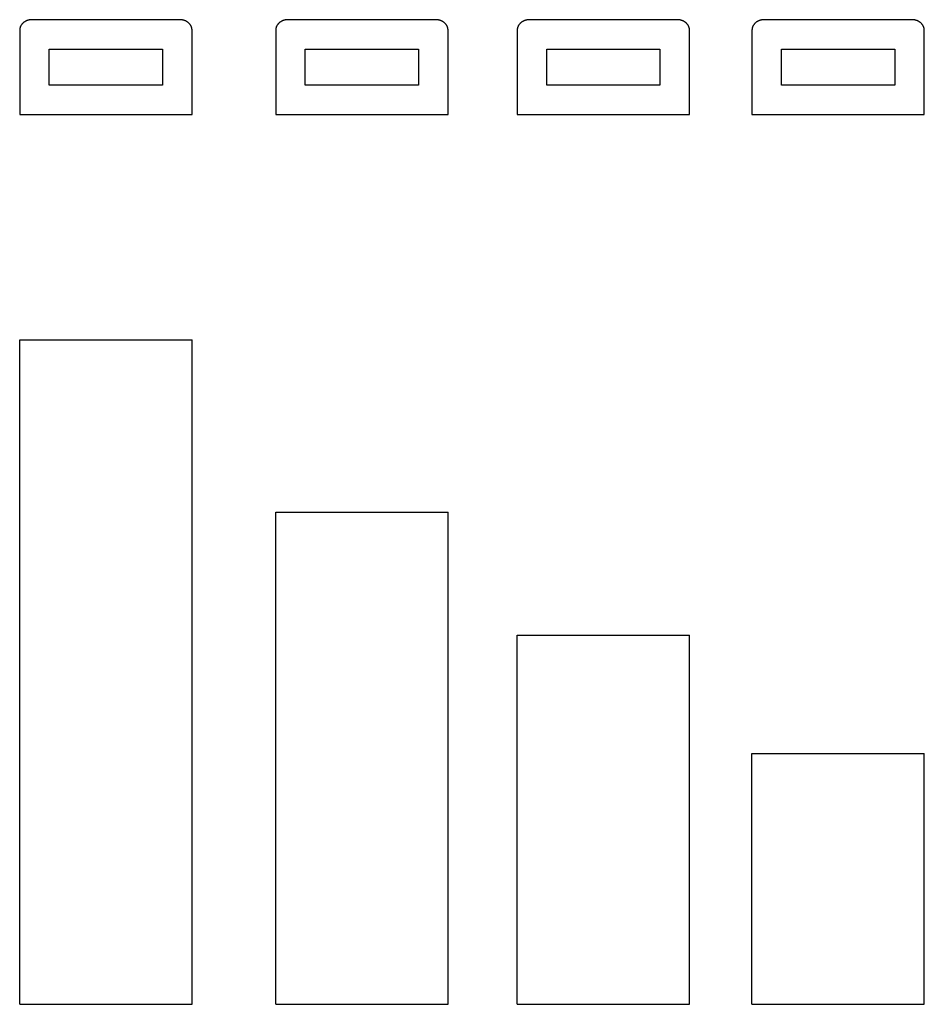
# Model space of a CAD drawing. Header units: metres. Extents: x 51311 to 51679, y 10488 to 10888.
import ezdxf

# ---------------------------------------------------------------- set-up
doc = ezdxf.new("R2010")
doc.units = ezdxf.units.M
doc.layers.add('Make2D$visible$Curves', color=7, linetype='Continuous', true_color=0x000000)

msp = doc.modelspace()

# ---------------------------------------------------------------- linework, layer by layer
at = {"layer": 'Make2D$visible$Curves', "color": 18, "lineweight": -3, "true_color": 0x000000}
for points in [[(51316.46, 10887.93), (51316.35, 10887.93), (51316.24, 10887.92), (51316.13, 10887.92), (51316.02, 10887.91), (51315.91, 10887.9), (51315.8, 10887.89), (51315.69, 10887.88), (51315.58, 10887.86), (51315.47, 10887.84), (51315.36, 10887.82), (51315.25, 10887.8), (51315.15, 10887.78), (51315.04, 10887.75), (51314.93, 10887.72), (51314.82, 10887.69), (51314.72, 10887.66), (51314.61, 10887.63), (51314.51, 10887.59), (51314.41, 10887.55), (51314.31, 10887.51), (51314.21, 10887.47), (51314.11, 10887.42), (51314.01, 10887.38), (51313.91, 10887.33), (51313.82, 10887.28), (51313.72, 10887.23), (51313.63, 10887.18), (51313.54, 10887.12), (51313.45, 10887.07), (51313.37, 10887.01), (51313.28, 10886.95), (51313.2, 10886.89), (51313.1, 10886.82), (51313, 10886.74), (51312.91, 10886.66), (51312.82, 10886.58), (51312.73, 10886.49), (51312.64, 10886.41), (51312.55, 10886.32), (51312.47, 10886.23), (51312.39, 10886.13), (51312.31, 10886.04), (51312.24, 10885.94), (51312.17, 10885.84), (51312.1, 10885.74), (51312.03, 10885.64), (51311.97, 10885.53), (51311.91, 10885.43), (51311.86, 10885.32), (51311.81, 10885.21), (51311.76, 10885.1), (51311.71, 10884.99), (51311.67, 10884.88), (51311.63, 10884.77), (51311.6, 10884.65), (51311.57, 10884.54), (51311.54, 10884.43), (51311.52, 10884.31), (51311.5, 10884.2), (51311.48, 10884.09), (51311.47, 10883.97), (51311.46, 10883.86), (51311.46, 10883.75), (51311.46, 10883.64)], [(51376.46, 10887.93), (51316.46, 10887.93)], [(51381.46, 10883.64), (51381.46, 10883.73), (51381.45, 10883.83), (51381.45, 10883.92), (51381.44, 10884.02), (51381.43, 10884.12), (51381.41, 10884.22), (51381.39, 10884.32), (51381.37, 10884.42), (51381.35, 10884.52), (51381.32, 10884.62), (51381.3, 10884.72), (51381.26, 10884.82), (51381.23, 10884.92), (51381.19, 10885.02), (51381.15, 10885.12), (51381.11, 10885.22), (51381.06, 10885.31), (51381.01, 10885.41), (51380.95, 10885.51), (51380.9, 10885.61), (51380.84, 10885.7), (51380.78, 10885.8), (51380.71, 10885.89), (51380.64, 10885.98), (51380.57, 10886.08), (51380.5, 10886.17), (51380.42, 10886.25), (51380.34, 10886.34), (51380.26, 10886.43), (51380.17, 10886.51), (51380.08, 10886.59), (51379.99, 10886.67), (51379.9, 10886.75), (51379.8, 10886.82), (51379.71, 10886.9), (51379.61, 10886.97), (51379.51, 10887.04), (51379.4, 10887.1), (51379.3, 10887.17), (51379.19, 10887.23), (51379.09, 10887.29), (51378.98, 10887.34), (51378.87, 10887.4), (51378.75, 10887.45), (51378.64, 10887.5), (51378.53, 10887.54), (51378.41, 10887.59), (51378.3, 10887.63), (51378.18, 10887.66), (51378.07, 10887.7), (51377.95, 10887.73), (51377.83, 10887.76), (51377.72, 10887.79), (51377.6, 10887.81), (51377.48, 10887.84), (51377.37, 10887.86), (51377.25, 10887.87), (51377.14, 10887.89), (51377.02, 10887.9), (51376.91, 10887.91), (51376.79, 10887.92), (51376.68, 10887.92), (51376.57, 10887.93), (51376.46, 10887.93)], [(51420.43, 10887.93), (51420.33, 10887.93), (51420.22, 10887.92), (51420.11, 10887.92), (51420, 10887.91), (51419.89, 10887.9), (51419.78, 10887.89), (51419.67, 10887.88), (51419.56, 10887.86), (51419.45, 10887.84), (51419.34, 10887.82), (51419.23, 10887.8), (51419.12, 10887.78), (51419.02, 10887.75), (51418.91, 10887.72), (51418.8, 10887.69), (51418.7, 10887.66), (51418.59, 10887.63), (51418.49, 10887.59), (51418.39, 10887.55), (51418.28, 10887.51), (51418.18, 10887.47), (51418.08, 10887.42), (51417.99, 10887.38), (51417.89, 10887.33), (51417.79, 10887.28), (51417.7, 10887.23), (51417.61, 10887.18), (51417.52, 10887.12), (51417.43, 10887.07), (51417.34, 10887.01), (51417.26, 10886.95), (51417.18, 10886.89), (51417.08, 10886.82), (51416.98, 10886.74), (51416.89, 10886.66), (51416.79, 10886.58), (51416.7, 10886.49), (51416.62, 10886.41), (51416.53, 10886.32), (51416.45, 10886.23), (51416.37, 10886.13), (51416.29, 10886.04), (51416.22, 10885.94), (51416.14, 10885.84), (51416.08, 10885.74), (51416.01, 10885.64), (51415.95, 10885.53), (51415.89, 10885.43), (51415.84, 10885.32), (51415.78, 10885.21), (51415.74, 10885.1), (51415.69, 10884.99), (51415.65, 10884.88), (51415.61, 10884.77), (51415.58, 10884.65), (51415.55, 10884.54), (51415.52, 10884.43), (51415.5, 10884.31), (51415.48, 10884.2), (51415.46, 10884.09), (51415.45, 10883.97), (51415.44, 10883.86), (51415.44, 10883.75), (51415.43, 10883.64)], [(51480.43, 10887.93), (51420.43, 10887.93)], [(51485.43, 10883.64), (51485.43, 10883.73), (51485.43, 10883.83), (51485.42, 10883.92), (51485.41, 10884.02), (51485.4, 10884.12), (51485.39, 10884.22), (51485.37, 10884.32), (51485.35, 10884.42), (51485.33, 10884.52), (51485.3, 10884.62), (51485.27, 10884.72), (51485.24, 10884.82), (51485.21, 10884.92), (51485.17, 10885.02), (51485.13, 10885.12), (51485.08, 10885.22), (51485.04, 10885.31), (51484.99, 10885.41), (51484.93, 10885.51), (51484.88, 10885.61), (51484.82, 10885.7), (51484.75, 10885.8), (51484.69, 10885.89), (51484.62, 10885.98), (51484.55, 10886.08), (51484.47, 10886.17), (51484.4, 10886.25), (51484.32, 10886.34), (51484.23, 10886.43), (51484.15, 10886.51), (51484.06, 10886.59), (51483.97, 10886.67), (51483.88, 10886.75), (51483.78, 10886.82), (51483.69, 10886.9), (51483.59, 10886.97), (51483.48, 10887.04), (51483.38, 10887.1), (51483.28, 10887.17), (51483.17, 10887.23), (51483.06, 10887.29), (51482.95, 10887.34), (51482.84, 10887.4), (51482.73, 10887.45), (51482.62, 10887.5), (51482.5, 10887.54), (51482.39, 10887.59), (51482.28, 10887.63), (51482.16, 10887.66), (51482.04, 10887.7), (51481.93, 10887.73), (51481.81, 10887.76), (51481.69, 10887.79), (51481.58, 10887.81), (51481.46, 10887.84), (51481.34, 10887.86), (51481.23, 10887.87), (51481.11, 10887.89), (51481, 10887.9), (51480.88, 10887.91), (51480.77, 10887.92), (51480.66, 10887.92), (51480.55, 10887.93), (51480.43, 10887.93)], [(51518.52, 10887.93), (51518.41, 10887.93), (51518.3, 10887.92), (51518.19, 10887.92), (51518.08, 10887.91), (51517.97, 10887.9), (51517.86, 10887.89), (51517.75, 10887.88), (51517.64, 10887.86), (51517.54, 10887.84), (51517.43, 10887.82), (51517.32, 10887.8), (51517.21, 10887.78), (51517.1, 10887.75), (51516.99, 10887.72), (51516.89, 10887.69), (51516.78, 10887.66), (51516.68, 10887.63), (51516.57, 10887.59), (51516.47, 10887.55), (51516.37, 10887.51), (51516.27, 10887.47), (51516.17, 10887.42), (51516.07, 10887.38), (51515.98, 10887.33), (51515.88, 10887.28), (51515.79, 10887.23), (51515.7, 10887.18), (51515.61, 10887.12), (51515.52, 10887.07), (51515.43, 10887.01), (51515.34, 10886.95), (51515.26, 10886.89), (51515.16, 10886.82), (51515.07, 10886.74), (51514.97, 10886.66), (51514.88, 10886.58), (51514.79, 10886.49), (51514.7, 10886.41), (51514.62, 10886.32), (51514.53, 10886.23), (51514.45, 10886.13), (51514.38, 10886.04), (51514.3, 10885.94), (51514.23, 10885.84), (51514.16, 10885.74), (51514.1, 10885.64), (51514.04, 10885.53), (51513.98, 10885.43), (51513.92, 10885.32), (51513.87, 10885.21), (51513.82, 10885.1), (51513.78, 10884.99), (51513.74, 10884.88), (51513.7, 10884.77), (51513.66, 10884.65), (51513.63, 10884.54), (51513.61, 10884.43), (51513.58, 10884.31), (51513.56, 10884.2), (51513.55, 10884.09), (51513.54, 10883.97), (51513.53, 10883.86), (51513.52, 10883.75), (51513.52, 10883.64)], [(51578.52, 10887.93), (51518.52, 10887.93)], [(51583.52, 10883.64), (51583.52, 10883.73), (51583.52, 10883.83), (51583.51, 10883.92), (51583.5, 10884.02), (51583.49, 10884.12), (51583.47, 10884.22), (51583.46, 10884.32), (51583.44, 10884.42), (51583.41, 10884.52), (51583.39, 10884.62), (51583.36, 10884.72), (51583.33, 10884.82), (51583.29, 10884.92), (51583.26, 10885.02), (51583.21, 10885.12), (51583.17, 10885.22), (51583.12, 10885.31), (51583.07, 10885.41), (51583.02, 10885.51), (51582.96, 10885.61), (51582.9, 10885.7), (51582.84, 10885.8), (51582.77, 10885.89), (51582.71, 10885.98), (51582.63, 10886.08), (51582.56, 10886.17), (51582.48, 10886.25), (51582.4, 10886.34), (51582.32, 10886.43), (51582.23, 10886.51), (51582.15, 10886.59), (51582.06, 10886.67), (51581.96, 10886.75), (51581.87, 10886.82), (51581.77, 10886.9), (51581.67, 10886.97), (51581.57, 10887.04), (51581.47, 10887.1), (51581.36, 10887.17), (51581.26, 10887.23), (51581.15, 10887.29), (51581.04, 10887.34), (51580.93, 10887.4), (51580.82, 10887.45), (51580.7, 10887.5), (51580.59, 10887.54), (51580.48, 10887.59), (51580.36, 10887.63), (51580.25, 10887.66), (51580.13, 10887.7), (51580.01, 10887.73), (51579.9, 10887.76), (51579.78, 10887.79), (51579.66, 10887.81), (51579.55, 10887.84), (51579.43, 10887.86), (51579.31, 10887.87), (51579.2, 10887.89), (51579.08, 10887.9), (51578.97, 10887.91), (51578.86, 10887.92), (51578.74, 10887.92), (51578.63, 10887.93), (51578.52, 10887.93)], [(51613.87, 10887.93), (51613.76, 10887.93), (51613.65, 10887.92), (51613.54, 10887.92), (51613.43, 10887.91), (51613.32, 10887.9), (51613.21, 10887.89), (51613.1, 10887.88), (51612.99, 10887.86), (51612.88, 10887.84), (51612.78, 10887.82), (51612.67, 10887.8), (51612.56, 10887.78), (51612.45, 10887.75), (51612.34, 10887.72), (51612.24, 10887.69), (51612.13, 10887.66), (51612.03, 10887.63), (51611.92, 10887.59), (51611.82, 10887.55), (51611.72, 10887.51), (51611.62, 10887.47), (51611.52, 10887.42), (51611.42, 10887.38), (51611.33, 10887.33), (51611.23, 10887.28), (51611.14, 10887.23), (51611.05, 10887.18), (51610.95, 10887.12), (51610.87, 10887.07), (51610.78, 10887.01), (51610.69, 10886.95), (51610.61, 10886.89), (51610.51, 10886.82), (51610.42, 10886.74), (51610.32, 10886.66), (51610.23, 10886.58), (51610.14, 10886.49), (51610.05, 10886.41), (51609.97, 10886.32), (51609.88, 10886.23), (51609.8, 10886.13), (51609.73, 10886.04), (51609.65, 10885.94), (51609.58, 10885.84), (51609.51, 10885.74), (51609.45, 10885.64), (51609.38, 10885.53), (51609.33, 10885.43), (51609.27, 10885.32), (51609.22, 10885.21), (51609.17, 10885.1), (51609.13, 10884.99), (51609.08, 10884.88), (51609.05, 10884.77), (51609.01, 10884.65), (51608.98, 10884.54), (51608.96, 10884.43), (51608.93, 10884.31), (51608.91, 10884.2), (51608.9, 10884.09), (51608.89, 10883.97), (51608.88, 10883.86), (51608.87, 10883.75), (51608.87, 10883.64)], [(51673.87, 10887.93), (51613.87, 10887.93)], [(51678.87, 10883.64), (51678.87, 10883.73), (51678.87, 10883.83), (51678.86, 10883.92), (51678.85, 10884.02), (51678.84, 10884.12), (51678.82, 10884.22), (51678.81, 10884.32), (51678.79, 10884.42), (51678.76, 10884.52), (51678.74, 10884.62), (51678.71, 10884.72), (51678.68, 10884.82), (51678.64, 10884.92), (51678.6, 10885.02), (51678.56, 10885.12), (51678.52, 10885.22), (51678.47, 10885.31), (51678.42, 10885.41), (51678.37, 10885.51), (51678.31, 10885.61), (51678.25, 10885.7), (51678.19, 10885.8), (51678.12, 10885.89), (51678.06, 10885.98), (51677.98, 10886.08), (51677.91, 10886.17), (51677.83, 10886.25), (51677.75, 10886.34), (51677.67, 10886.43), (51677.58, 10886.51), (51677.5, 10886.59), (51677.41, 10886.67), (51677.31, 10886.75), (51677.22, 10886.82), (51677.12, 10886.9), (51677.02, 10886.97), (51676.92, 10887.04), (51676.82, 10887.1), (51676.71, 10887.17), (51676.61, 10887.23), (51676.5, 10887.29), (51676.39, 10887.34), (51676.28, 10887.4), (51676.17, 10887.45), (51676.05, 10887.5), (51675.94, 10887.54), (51675.83, 10887.59), (51675.71, 10887.63), (51675.6, 10887.66), (51675.48, 10887.7), (51675.36, 10887.73), (51675.25, 10887.76), (51675.13, 10887.79), (51675.01, 10887.81), (51674.9, 10887.84), (51674.78, 10887.86), (51674.66, 10887.87), (51674.55, 10887.89), (51674.43, 10887.9), (51674.32, 10887.91), (51674.21, 10887.92), (51674.09, 10887.92), (51673.98, 10887.93), (51673.87, 10887.93)], [(51311.46, 10883.64), (51311.46, 10849.36)], [(51381.46, 10849.36), (51381.46, 10883.64)], [(51415.43, 10883.64), (51415.43, 10849.36)], [(51485.43, 10849.36), (51485.43, 10883.64)], [(51513.52, 10883.64), (51513.52, 10849.36)], [(51583.52, 10849.36), (51583.52, 10883.64)], [(51608.87, 10883.64), (51608.87, 10849.36)], [(51678.87, 10849.36), (51678.87, 10883.64)], [(51323.46, 10875.93), (51369.46, 10875.93)], [(51323.46, 10861.36), (51323.46, 10875.93)], [(51369.46, 10875.93), (51369.46, 10861.36)], [(51427.43, 10875.93), (51473.43, 10875.93)], [(51427.43, 10861.36), (51427.43, 10875.93)], [(51473.43, 10875.93), (51473.43, 10861.36)], [(51525.52, 10875.93), (51571.52, 10875.93)], [(51525.52, 10861.36), (51525.52, 10875.93)], [(51571.52, 10875.93), (51571.52, 10861.36)], [(51620.87, 10875.93), (51666.87, 10875.93)], [(51620.87, 10861.36), (51620.87, 10875.93)], [(51666.87, 10875.93), (51666.87, 10861.36)], [(51369.46, 10861.36), (51323.46, 10861.36)], [(51473.43, 10861.36), (51427.43, 10861.36)], [(51571.52, 10861.36), (51525.52, 10861.36)], [(51666.87, 10861.36), (51620.87, 10861.36)], [(51311.46, 10849.36), (51381.46, 10849.36)], [(51415.43, 10849.36), (51485.43, 10849.36)], [(51513.52, 10849.36), (51583.52, 10849.36)], [(51608.87, 10849.36), (51678.87, 10849.36)], [(51311.46, 10487.84), (51311.46, 10757.84)], [(51311.46, 10757.84), (51381.46, 10757.84)], [(51381.46, 10487.84), (51381.46, 10757.84)], [(51415.43, 10487.84), (51415.43, 10687.84)], [(51415.43, 10687.84), (51485.43, 10687.84)], [(51485.43, 10487.84), (51485.43, 10687.84)], [(51513.52, 10487.84), (51513.52, 10637.84)], [(51513.52, 10637.84), (51583.52, 10637.84)], [(51583.52, 10487.84), (51583.52, 10637.84)], [(51608.87, 10487.84), (51608.87, 10589.76)], [(51608.87, 10589.76), (51678.87, 10589.76)], [(51678.87, 10487.84), (51678.87, 10589.76)], [(51311.46, 10487.84), (51381.46, 10487.84)], [(51415.43, 10487.84), (51485.43, 10487.84)], [(51513.52, 10487.84), (51583.52, 10487.84)], [(51608.87, 10487.84), (51678.87, 10487.84)]]:
    msp.add_lwpolyline(points, dxfattribs=at)

doc.saveas('drawing.dxf')
